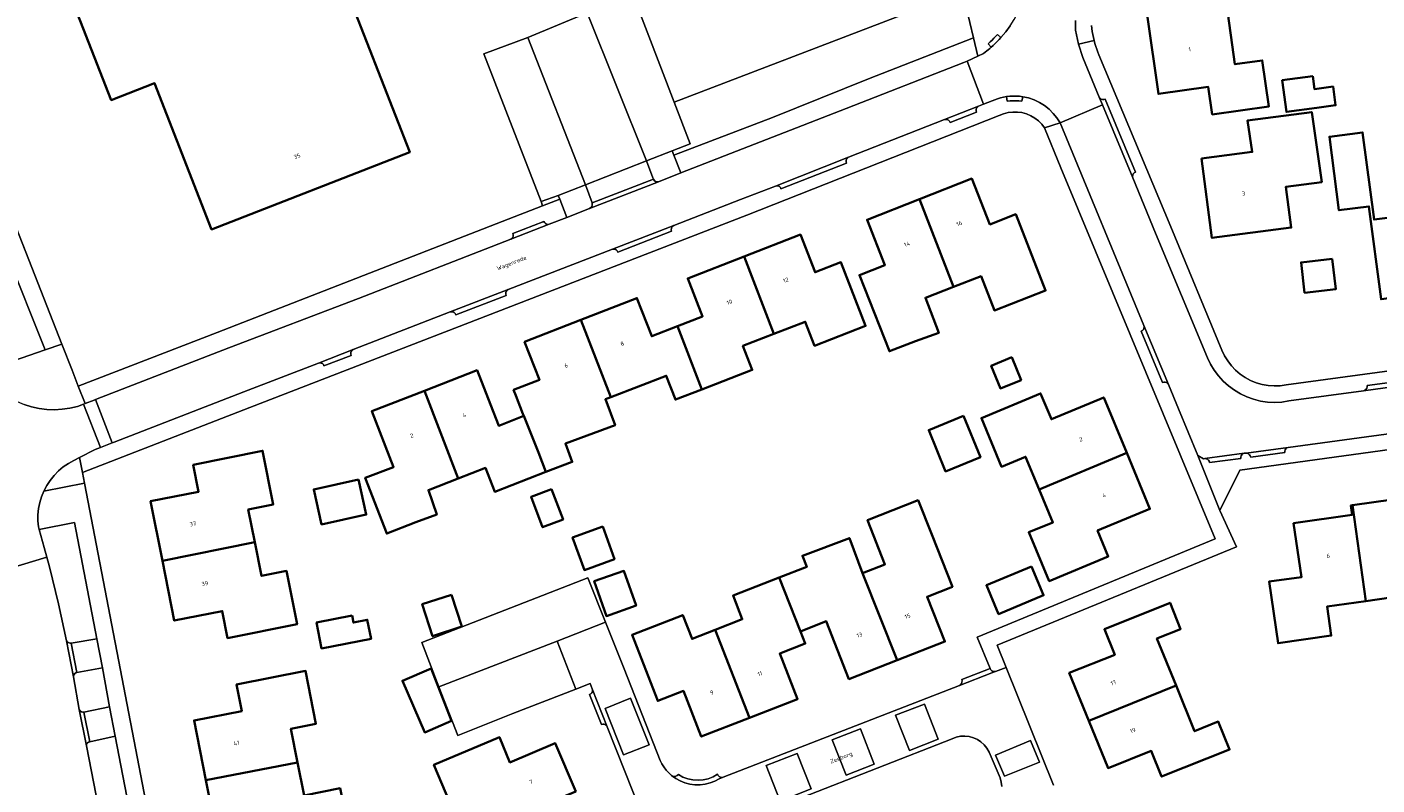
# Model space of a CAD drawing. Header units: metres. Extents: x 229229 to 231729, y 593167 to 595667.
# Tile 163 of 256: x 231127 to 231272, y 593788 to 593869. Entities that reach past the tile are written whole.
import ezdxf
from ezdxf.enums import TextEntityAlignment as Align

# ---------------------------------------------------------------- set-up
doc = ezdxf.new("R2010")
doc.units = ezdxf.units.M
for name, color, linetype, lineweight in [('B-WE-GR-BEPLANTING_CULTUUR_VASTE PLANTENVAK-GV', 90, 'Continuous', 18), ('B-WE-GR-GROENVOORZIENING-GV', 80, 'Continuous', 18), ('B-WE-OG-BEBOUWING-GV', 7, 'Continuous', 35), ('B-WE-OG-BEBOUWING-T18', 10, 'Continuous', 18), ('B-WE-OG-TERREIN_ERF-GV', 7, 'Continuous', 18), ('B-WE-OG-TOPOGRAFIE-T18', 10, 'Continuous', 18), ('B-WE-VH-VERHARDING_GESLOTEN-GV', 252, 'Continuous', 18), ('B-WE-VH-VERHARDING_OPEN-GV', 252, 'Continuous', 18)]:
    doc.layers.add(name, color=color, linetype=linetype, lineweight=lineweight)
doc.styles.add('NLCS-ISO-M250-T18', font='NLCS-ISO.ttf', dxfattribs={"height": 0.45})

msp = doc.modelspace()

# ---------------------------------------------------------------- linework, layer by layer
at = {"layer": 'B-WE-GR-BEPLANTING_CULTUUR_VASTE PLANTENVAK-GV'}
for points in [[(231196.694, 593861.34), (231198.409, 593856.867), (231196.472, 593856.104), (231196.654, 593855.635), (231207.251, 593859.673), (231217.589, 593863.838), (231228.868, 593868.266), (231227.689, 593873.228)], [(231121.414, 593834.571), (231122.135, 593832.713), (231122.355, 593832.369), (231129.101, 593834.702), (231120.817, 593855.357), (231114.345, 593852.797), (231121.073, 593835.45)], [(231184.392, 593850.903), (231184.232, 593851.311), (231182.387, 593850.661), (231182.56, 593850.186)], [(231132.247, 593816.148), (231128.443, 593815.374), (231128.979, 593813.439), (231129.267, 593812.401), (231129.555, 593811.362), (231130.535, 593807.4), (231131.402, 593803.411), (231131.474, 593803.318), (231131.564, 593803.241), (231131.669, 593803.186), (231131.782, 593803.154), (231131.9, 593803.146), (231134.655, 593803.639)], [(231135.266, 593800.504), (231132.506, 593800.001), (231132.389, 593799.958), (231132.286, 593799.886), (231132.205, 593799.79), (231132.152, 593799.677), (231132.129, 593799.554), (231132.75, 593796.032), (231132.815, 593795.922), (231132.906, 593795.834), (231133.017, 593795.773), (231133.141, 593795.744), (231133.268, 593795.748), (231135.997, 593796.32)], [(231136.618, 593793.157), (231133.88, 593792.56), (231133.761, 593792.522), (231133.658, 593792.45), (231133.581, 593792.351), (231133.537, 593792.234), (231133.529, 593792.109), (231135.853, 593780.154), (231135.907, 593780.044), (231135.99, 593779.953), (231136.094, 593779.889), (231136.212, 593779.855), (231136.335, 593779.856), (231139.079, 593780.374)]]:
    msp.add_lwpolyline(points, close=True, dxfattribs=at)
at = {"layer": 'B-WE-GR-GROENVOORZIENING-GV'}
msp.add_lwpolyline([(231231.921, 593787.751), (231231.853, 593788.216), (231231.714, 593788.666), (231230.545, 593791.447), (231230.311, 593791.854), (231230.017, 593792.219), (231229.669, 593792.535), (231229.277, 593792.792), (231228.849, 593792.985), (231228.397, 593793.109), (231227.93, 593793.161), (231227.461, 593793.141), (231227.002, 593793.047), (231226.562, 593792.883), (231202.376, 593783.407)], dxfattribs=at)
at = {"layer": 'B-WE-OG-BEBOUWING-GV'}
for points in [[(231128.408, 593891.088), (231118.14, 593887.09), (231123.76, 593872.81), (231130.74, 593875.53), (231136.19, 593861.56), (231140.85, 593863.37), (231146.98, 593847.65), (231168.27, 593855.95), (231162.13, 593871.74), (231167.37, 593873.78), (231161.93, 593887.75), (231166.91, 593889.69), (231167.69, 593887.69), (231179.37, 593892.28), (231179.22, 593892.64), (231182.87, 593894.05), (231175.2, 593913.59), (231171.58, 593912.17), (231171.42, 593912.56), (231159.963, 593908.081), (231159.908, 593908.221), (231137.556, 593899.482), (231139.195, 593895.288)], [(231255.229, 593871.795), (231254.672, 593875.388), (231248.856, 593874.532), (231249.367, 593870.968), (231247.533, 593870.709), (231248.732, 593862.215), (231254.101, 593862.967), (231254.515, 593860.011), (231260.596, 593860.863), (231259.902, 593865.816), (231256.965, 593865.405), (231256.054, 593871.911)], [(231265.322, 593864.121), (231262.038, 593863.685), (231262.489, 593860.29), (231265.773, 593860.726), (231267.782, 593860.993), (231267.515, 593863.009), (231265.505, 593862.742)], [(231253.359, 593855.258), (231254.486, 593846.733), (231263.008, 593847.848), (231262.433, 593852.241), (231266.294, 593852.746), (231265.224, 593860.273), (231258.312, 593859.378), (231258.828, 593855.978)], [(231280.075, 593849.781), (231279.785, 593852.203), (231278.369, 593853.279), (231275.75, 593852.933), (231274.57, 593851.539), (231274.787, 593849.085), (231271.911, 593848.706), (231270.675, 593858.089), (231267.108, 593857.619), (231268.135, 593849.709), (231271.355, 593850.127), (231272.666, 593840.135), (231281.197, 593841.26)], [(231223.053, 593850.904), (231226.702, 593841.462), (231229.671, 593842.617), (231231.104, 593838.937), (231236.61, 593841.08), (231233.41, 593849.28), (231230.621, 593848.182), (231228.678, 593853.118)], [(231226.702, 593841.462), (231223.053, 593850.904), (231217.43, 593848.69), (231219.352, 593843.81), (231216.61, 593842.73), (231219.83, 593834.55), (231222.625, 593835.638), (231225.127, 593836.512), (231223.703, 593840.295)], [(231207.415, 593836.413), (231210.782, 593837.72), (231211.783, 593835.142), (231217.267, 593837.27), (231214.611, 593844.114), (231211.846, 593843.041), (231210.27, 593847.1), (231204.214, 593844.743)], [(231204.214, 593844.743), (231198.157, 593842.385), (231199.752, 593838.285), (231197.067, 593837.24), (231199.663, 593830.442), (231205.08, 593832.54), (231204.079, 593835.118), (231207.415, 593836.413)], [(231267.417, 593844.487), (231264.068, 593844.099), (231264.447, 593840.833), (231267.796, 593841.221)], [(231186.658, 593837.91), (231189.895, 593829.606), (231195.843, 593831.909), (231196.835, 593829.347), (231199.663, 593830.442), (231197.067, 593837.24), (231194.292, 593836.16), (231192.696, 593840.26)], [(231189.895, 593829.606), (231186.658, 593837.91), (231180.62, 593835.56), (231182.216, 593831.471), (231179.441, 593830.388), (231179.678, 593829.781), (231180.444, 593827.817), (231180.531, 593827.594), (231182.113, 593823.645), (231182.9, 593821.58), (231185.744, 593822.643), (231185.008, 593824.616), (231190.349, 593826.599), (231189.306, 593829.378)], [(231232.995, 593833.896), (231230.767, 593832.996), (231231.753, 593830.554), (231233.981, 593831.454)], [(231173.492, 593820.864), (231176.418, 593822.001), (231177.411, 593819.447), (231182.9, 593821.58), (231182.113, 593823.645), (231180.531, 593827.594), (231177.839, 593826.543), (231176.956, 593828.806), (231175.51, 593832.51), (231169.859, 593830.308)], [(231169.859, 593830.308), (231164.22, 593828.11), (231166.54, 593822.1), (231163.49, 593820.94), (231165.81, 593814.94), (231168.949, 593816.16), (231171.172, 593816.985), (231170.275, 593819.615), (231173.492, 593820.864)], [(231235.93, 593819.68), (231245.327, 593823.622), (231242.86, 593829.58), (231237.23, 593827.24), (231236.08, 593830.01), (231229.71, 593827.36), (231231.88, 593822.13), (231234.47, 593823.2)], [(231227.794, 593827.593), (231224.059, 593826.076), (231225.864, 593821.633), (231229.599, 593823.15)], [(231141.693, 593811.999), (231151.62, 593814.025), (231150.92, 593817.53), (231153.615, 593818.069), (231152.46, 593823.85), (231145.01, 593822.32), (231145.58, 593819.436), (231140.42, 593818.42)], [(231245.327, 593823.622), (231235.93, 593819.68), (231237.4, 593816.15), (231234.81, 593815.08), (231237, 593809.83), (231243.35, 593812.49), (231242.2, 593815.26), (231247.82, 593817.6)], [(231162.777, 593820.754), (231157.965, 593819.697), (231158.794, 593815.919), (231163.606, 593816.975)], [(231183.52, 593819.714), (231181.316, 593818.88), (231182.545, 593815.63), (231184.749, 593816.464)], [(231220.663, 593801.326), (231225.8, 593803.33), (231223.88, 593808.15), (231226.59, 593809.22), (231224.37, 593814.83), (231222.9, 593818.52), (231217.49, 593816.4), (231219.35, 593811.63), (231216.953, 593810.693)], [(231271.04, 593807.69), (231269.58, 593817.98), (231269.43, 593817.96), (231269.56, 593816.96), (231263.27, 593816.06), (231264.11, 593810.25), (231260.65, 593809.8), (231261.59, 593803.15), (231267.32, 593803.97), (231266.87, 593807.09)], [(231269.58, 593817.98), (231271.04, 593807.69), (231275.2, 593808.29), (231275.65, 593805.16), (231281.35, 593805.98), (231280.25, 593813.67), (231276.8, 593813.17), (231276.193, 593817.413), (231275.98, 593818.9)], [(231189.025, 593815.685), (231185.786, 593814.525), (231187.042, 593811.02), (231190.281, 593812.18)], [(231151.62, 593814.025), (231141.693, 593811.999), (231142.965, 593805.578), (231148.129, 593806.61), (231148.708, 593803.709), (231156.165, 593805.199), (231155.02, 593810.931), (231152.345, 593810.397)], [(231210.272, 593804.405), (231213.039, 593805.514), (231215.47, 593799.3), (231220.663, 593801.326), (231216.953, 593810.693), (231215.525, 593814.462), (231210.484, 593812.551), (231210.936, 593811.359), (231207.993, 593810.231)], [(231188.1, 593809.813), (231189.413, 593806.074), (231192.605, 593807.196), (231191.291, 593810.934)], [(231235.088, 593811.414), (231230.26, 593809.386), (231231.564, 593806.28), (231236.392, 593808.308)], [(231204.78, 593795.135), (231209.95, 593797.15), (231208.04, 593802.04), (231210.78, 593803.11), (231210.272, 593804.405), (231207.993, 593810.231), (231203.02, 593808.28), (231204.02, 593805.72), (231201.087, 593804.574)], [(231172.768, 593808.371), (231169.616, 593807.343), (231170.736, 593803.909), (231173.888, 593804.937)], [(231241.248, 593794.816), (231250.633, 593798.601), (231248.58, 593803.65), (231251.12, 593804.68), (231249.99, 593807.5), (231242.93, 593804.65), (231244.04, 593801.92), (231239.16, 593799.95)], [(231162.08, 593806.131), (231158.258, 593805.377), (231158.808, 593802.588), (231164.116, 593803.635), (231163.714, 593805.67), (231162.228, 593805.376)], [(231201.087, 593804.574), (231198.62, 593803.61), (231197.62, 593806.17), (231192.18, 593804.04), (231194.93, 593796.95), (231197.69, 593798.03), (231199.61, 593793.12), (231204.78, 593795.135)], [(231156.225, 593790.312), (231155.501, 593793.956), (231158.19, 593794.49), (231157.088, 593800.17), (231149.658, 593798.728), (231150.216, 593795.849), (231145.091, 593794.855), (231146.366, 593788.424)], [(231170.562, 593800.444), (231167.492, 593799.121), (231169.888, 593793.564), (231172.755, 593794.799)], [(231241.248, 593794.816), (231243.32, 593789.72), (231247.967, 593791.574), (231249.07, 593788.81), (231256.38, 593791.72), (231255.16, 593794.72), (231252.63, 593793.691), (231250.633, 593798.601)], [(231186.109, 593787.192), (231183.92, 593792.39), (231179.05, 593790.34), (231177.91, 593793.06), (231170.87, 593790.09), (231172.95, 593785.16), (231175.49, 593786.23), (231176.721, 593783.31)], [(231146.366, 593788.424), (231147.638, 593782.004), (231152.759, 593783.011), (231153.353, 593779.993), (231161.93, 593781.68), (231160.79, 593787.56), (231156.924, 593786.792), (231156.225, 593790.312)]]:
    msp.add_lwpolyline(points, close=True, dxfattribs=at)
at = {"layer": 'B-WE-OG-TERREIN_ERF-GV'}
for points in [[(231162.13, 593871.74), (231168.27, 593855.95), (231146.98, 593847.65), (231140.85, 593863.37), (231136.19, 593861.56), (231130.74, 593875.53)], [(231192.248, 593872.93), (231196.694, 593861.34), (231227.689, 593873.228)], [(231122.707, 593856.1), (231130.882, 593835.318), (231131.986, 593832.511), (231132.649, 593830.806), (231147.565, 593836.581), (231178.224, 593848.489), (231182.56, 593850.186), (231182.387, 593850.661), (231176.255, 593866.516), (231180.952, 593868.299), (231187.356, 593870.923)], [(231241.55, 593869.588), (231241.587, 593869.261), (231241.633, 593868.936), (231241.689, 593868.612), (231241.755, 593868.289), (231241.83, 593867.969), (231241.914, 593867.651), (231242.008, 593867.336), (231242.11, 593867.023), (231242.222, 593866.714), (231242.343, 593866.408), (231250.062, 593847.921), (231255.558, 593834.658), (231255.839, 593834.068), (231256.181, 593833.511), (231256.579, 593832.993), (231257.03, 593832.519), (231257.527, 593832.095), (231258.067, 593831.726), (231258.642, 593831.415), (231259.246, 593831.167), (231259.873, 593830.983), (231260.516, 593830.865), (231261.168, 593830.816), (231261.821, 593830.836), (231262.469, 593830.924), (231330.626, 593840.187)], [(231193.217, 593784.776), (231189.507, 593794.165), (231189.425, 593794.289), (231189.308, 593794.382), (231189.169, 593794.434), (231189.02, 593794.44), (231188.877, 593794.4), (231187.599, 593797.632), (231187.731, 593797.701), (231187.836, 593797.807), (231187.902, 593797.941), (231187.924, 593798.088), (231187.899, 593798.235), (231187.667, 593798.822), (231186.116, 593798.218), (231179.34, 593795.58), (231173.452, 593793.221), (231171.417, 593798.453), (231169.562, 593803.22), (231187.414, 593810.174), (231189.305, 593805.412), (231191.304, 593800.381), (231195.207, 593790.557), (231195.387, 593790.19), (231195.601, 593789.842), (231195.846, 593789.515), (231196.12, 593789.212), (231196.421, 593788.936), (231196.561, 593788.854), (231196.721, 593788.821), (231196.882, 593788.841), (231197.029, 593788.912), (231197.145, 593789.026), (231197.635, 593788.762), (231198.158, 593788.57), (231198.702, 593788.455), (231199.258, 593788.419), (231199.813, 593788.463), (231200.356, 593788.585), (231200.876, 593788.783), (231201.362, 593789.054), (231201.429, 593788.919), (231201.534, 593788.811), (231201.668, 593788.742), (231201.817, 593788.718), (231201.966, 593788.742), (231227.357, 593798.609), (231227.481, 593798.691), (231227.575, 593798.807), (231227.627, 593798.946), (231227.634, 593799.094), (231227.595, 593799.238), (231230.648, 593800.415), (231229.264, 593803.802), (231254.831, 593814.379), (231238.249, 593854.271), (231236.51, 593858.56), (231236.207, 593858.961), (231235.854, 593859.319), (231235.457, 593859.627), (231235.023, 593859.88), (231234.56, 593860.075), (231234.075, 593860.207), (231233.577, 593860.274), (231233.074, 593860.275), (231232.576, 593860.211), (231232.09, 593860.081), (231231.626, 593859.889), (231204.49, 593849.173), (231151.107, 593828.506), (231133.103, 593821.505), (231133.326, 593820.347), (231151.457, 593726.109)], [(231279.845, 593824.836), (231257.486, 593821.771), (231255.33, 593817.429), (231257.134, 593813.515), (231231.41, 593802.925), (231232.36, 593800.554), (231237.473, 593787.881)], [(231172.95, 593785.16), (231170.87, 593790.09), (231177.91, 593793.06), (231179.05, 593790.34), (231183.92, 593792.39), (231186.109, 593787.192)]]:
    msp.add_lwpolyline(points, dxfattribs=at)
for points in [[(231254.515, 593860.011), (231254.101, 593862.967), (231248.732, 593862.215), (231247.533, 593870.709), (231249.367, 593870.968), (231248.856, 593874.532), (231254.672, 593875.388), (231255.229, 593871.795), (231256.054, 593871.911), (231256.965, 593865.405), (231259.902, 593865.816), (231260.596, 593860.863)], [(231262.489, 593860.29), (231262.038, 593863.685), (231265.322, 593864.121), (231265.505, 593862.742), (231267.515, 593863.009), (231267.782, 593860.993), (231265.773, 593860.726)], [(231262.433, 593852.241), (231263.008, 593847.848), (231254.486, 593846.733), (231253.359, 593855.258), (231258.828, 593855.978), (231258.312, 593859.378), (231265.224, 593860.273), (231266.294, 593852.746)], [(231267.108, 593857.619), (231270.675, 593858.089), (231271.911, 593848.706), (231274.787, 593849.085), (231274.57, 593851.539), (231275.75, 593852.933), (231278.369, 593853.279), (231279.785, 593852.203), (231280.075, 593849.781), (231281.197, 593841.26), (231272.666, 593840.135), (231271.355, 593850.127), (231268.135, 593849.709)], [(231216.61, 593842.73), (231219.352, 593843.81), (231217.43, 593848.69), (231223.053, 593850.904), (231228.678, 593853.118), (231230.621, 593848.182), (231233.41, 593849.28), (231236.61, 593841.08), (231231.104, 593838.937), (231229.671, 593842.617), (231226.702, 593841.462), (231223.703, 593840.295), (231225.127, 593836.512), (231222.625, 593835.638), (231219.83, 593834.55)], [(231189.895, 593829.606), (231189.306, 593829.378), (231190.349, 593826.599), (231185.008, 593824.616), (231185.744, 593822.643), (231182.9, 593821.58), (231177.411, 593819.447), (231176.418, 593822.001), (231173.492, 593820.864), (231170.275, 593819.615), (231171.172, 593816.985), (231168.949, 593816.16), (231165.81, 593814.94), (231163.49, 593820.94), (231166.54, 593822.1), (231164.22, 593828.11), (231169.859, 593830.308), (231175.51, 593832.51), (231176.956, 593828.806), (231177.839, 593826.543), (231180.531, 593827.594), (231180.444, 593827.817), (231179.678, 593829.781), (231179.441, 593830.388), (231182.216, 593831.471), (231180.62, 593835.56), (231186.658, 593837.91), (231192.696, 593840.26), (231194.292, 593836.16), (231197.067, 593837.24), (231199.752, 593838.285), (231198.157, 593842.385), (231204.214, 593844.743), (231210.27, 593847.1), (231211.846, 593843.041), (231214.611, 593844.114), (231217.267, 593837.27), (231211.783, 593835.142), (231210.782, 593837.72), (231207.415, 593836.413), (231204.079, 593835.118), (231205.08, 593832.54), (231199.663, 593830.442), (231196.835, 593829.347), (231195.843, 593831.909)], [(231267.417, 593844.487), (231267.796, 593841.221), (231264.447, 593840.833), (231264.068, 593844.099)], [(231230.767, 593832.996), (231232.995, 593833.896), (231233.981, 593831.454), (231231.753, 593830.554)], [(231234.47, 593823.2), (231231.88, 593822.13), (231229.71, 593827.36), (231236.08, 593830.01), (231237.23, 593827.24), (231242.86, 593829.58), (231245.327, 593823.622), (231247.82, 593817.6), (231242.2, 593815.26), (231243.35, 593812.49), (231237, 593809.83), (231234.81, 593815.08), (231237.4, 593816.15), (231235.93, 593819.68)], [(231224.059, 593826.076), (231227.794, 593827.593), (231229.599, 593823.15), (231225.864, 593821.633)], [(231156.165, 593805.199), (231148.708, 593803.709), (231148.129, 593806.61), (231142.965, 593805.578), (231141.693, 593811.999), (231140.42, 593818.42), (231145.58, 593819.436), (231145.01, 593822.32), (231152.46, 593823.85), (231153.615, 593818.069), (231150.92, 593817.53), (231151.62, 593814.025), (231152.345, 593810.397), (231155.02, 593810.931)], [(231163.606, 593816.975), (231158.794, 593815.919), (231157.965, 593819.697), (231162.777, 593820.754)], [(231182.545, 593815.63), (231181.316, 593818.88), (231183.52, 593819.714), (231184.749, 593816.464)], [(231199.61, 593793.12), (231197.69, 593798.03), (231194.93, 593796.95), (231192.18, 593804.04), (231197.62, 593806.17), (231198.62, 593803.61), (231201.087, 593804.574), (231204.02, 593805.72), (231203.02, 593808.28), (231207.993, 593810.231), (231210.936, 593811.359), (231210.484, 593812.551), (231215.525, 593814.462), (231216.953, 593810.693), (231219.35, 593811.63), (231217.49, 593816.4), (231222.9, 593818.52), (231224.37, 593814.83), (231226.59, 593809.22), (231223.88, 593808.15), (231225.8, 593803.33), (231220.663, 593801.326), (231215.47, 593799.3), (231213.039, 593805.514), (231210.272, 593804.405), (231210.78, 593803.11), (231208.04, 593802.04), (231209.95, 593797.15), (231204.78, 593795.135)], [(231261.59, 593803.15), (231260.65, 593809.8), (231264.11, 593810.25), (231263.27, 593816.06), (231269.56, 593816.96), (231269.43, 593817.96), (231269.58, 593817.98), (231275.98, 593818.9), (231276.193, 593817.413), (231276.8, 593813.17), (231280.25, 593813.67), (231281.35, 593805.98), (231275.65, 593805.16), (231275.2, 593808.29), (231271.04, 593807.69), (231266.87, 593807.09), (231267.32, 593803.97)], [(231187.042, 593811.02), (231185.786, 593814.525), (231189.025, 593815.685), (231190.281, 593812.18)], [(231189.413, 593806.074), (231188.1, 593809.813), (231191.291, 593810.934), (231192.605, 593807.196)], [(231230.26, 593809.386), (231235.088, 593811.414), (231236.392, 593808.308), (231231.564, 593806.28)], [(231173.888, 593804.937), (231170.736, 593803.909), (231169.616, 593807.343), (231172.768, 593808.371)], [(231249.07, 593788.81), (231247.967, 593791.574), (231243.32, 593789.72), (231241.248, 593794.816), (231239.16, 593799.95), (231244.04, 593801.92), (231242.93, 593804.65), (231249.99, 593807.5), (231251.12, 593804.68), (231248.58, 593803.65), (231250.633, 593798.601), (231252.63, 593793.691), (231255.16, 593794.72), (231256.38, 593791.72)], [(231164.116, 593803.635), (231158.808, 593802.588), (231158.258, 593805.377), (231162.08, 593806.131), (231162.228, 593805.376), (231163.714, 593805.67)], [(231156.924, 593786.792), (231160.79, 593787.56), (231161.93, 593781.68), (231153.353, 593779.993), (231152.759, 593783.011), (231147.638, 593782.004), (231146.366, 593788.424), (231145.091, 593794.855), (231150.216, 593795.849), (231149.658, 593798.728), (231157.088, 593800.17), (231158.19, 593794.49), (231155.501, 593793.956), (231156.225, 593790.312)], [(231170.562, 593800.444), (231172.755, 593794.799), (231169.888, 593793.564), (231167.492, 593799.121)]]:
    msp.add_lwpolyline(points, close=True, dxfattribs=at)
at = {"layer": 'B-WE-VH-VERHARDING_GESLOTEN-GV'}
for points in [[(231231.819, 593868.291), (231231.445, 593868.624), (231231.253, 593868.413), (231231.056, 593868.207), (231230.855, 593868.006), (231230.648, 593867.81), (231230.437, 593867.619), (231230.768, 593867.244), (231230.988, 593867.443), (231231.203, 593867.648), (231231.414, 593867.857), (231231.619, 593868.072)], [(231228.188, 593865.752), (231227.838, 593865.587), (231215.185, 593860.668), (231197.398, 593853.719), (231195.004, 593852.784), (231187.594, 593849.893), (231185.159, 593848.944), (231183.277, 593848.211), (231179.129, 593846.596), (231162.756, 593840.218), (231148.823, 593834.923), (231134.494, 593829.359), (231136.31, 593824.683), (231136.507, 593824.76), (231150.457, 593830.185), (231158.458, 593833.283), (231162.213, 593834.736), (231172.632, 593838.77), (231178.867, 593841.184), (231190.052, 593845.514), (231196.665, 593848.074), (231203.84, 593850.852), (231207.575, 593852.318), (231215.438, 593855.405), (231225.744, 593859.452), (231229.417, 593860.893), (231229.946, 593861.101)], [(231234.15, 593861.922), (231233.803, 593861.967), (231233.453, 593861.99), (231233.103, 593861.992), (231232.754, 593861.972), (231232.406, 593861.93), (231232.481, 593861.436), (231232.798, 593861.474), (231233.116, 593861.492), (231233.435, 593861.491), (231233.754, 593861.47), (231234.07, 593861.429)]]:
    msp.add_lwpolyline(points, close=True, dxfattribs=at)
for points in [[(231275.184, 593830.9), (231270.779, 593830.298), (231262.764, 593829.201), (231262.006, 593829.088), (231261.241, 593829.05), (231260.475, 593829.087), (231259.717, 593829.198), (231258.973, 593829.383), (231258.251, 593829.64), (231257.558, 593829.966), (231256.9, 593830.358), (231256.283, 593830.813), (231255.713, 593831.326), (231255.197, 593831.892), (231254.738, 593832.505), (231254.341, 593833.161), (231254.01, 593833.852), (231248.438, 593847.259), (231245.98, 593853.189), (231242.723, 593861.049), (231238.171, 593859.097), (231247.179, 593837.305), (231249.804, 593830.956), (231250.886, 593828.339), (231252.959, 593823.355), (231253.573, 593822.983), (231253.727, 593823.004), (231257.959, 593823.573), (231258.155, 593823.599), (231262.692, 593824.209), (231274.792, 593825.835)], [(231135.853, 593780.154), (231133.529, 593792.109), (231132.75, 593796.032), (231132.129, 593799.554), (231131.402, 593803.411), (231130.535, 593807.4), (231129.555, 593811.362), (231129.267, 593812.401), (231122.262, 593810.286)]]:
    msp.add_lwpolyline(points, dxfattribs=at)
at = {"layer": 'B-WE-VH-VERHARDING_OPEN-GV'}
for points in [[(231233.973, 593871.672), (231235.226, 593875.084), (231233.706, 593874.71), (231230.698, 593873.969), (231227.689, 593873.228), (231228.868, 593868.266), (231229.337, 593866.292), (231229.957, 593866.584), (231230.124, 593866.711), (231230.288, 593866.84), (231230.45, 593866.972), (231230.61, 593867.107), (231230.768, 593867.244), (231230.437, 593867.619), (231230.648, 593867.81), (231230.855, 593868.006), (231231.056, 593868.207), (231231.253, 593868.413), (231231.445, 593868.624), (231231.819, 593868.291), (231232.335, 593868.909), (231232.81, 593869.559), (231233.243, 593870.238), (231233.631, 593870.943)], [(231187.356, 593870.923), (231193.73, 593855.022), (231196.472, 593856.104), (231198.409, 593856.867), (231196.694, 593861.34), (231192.248, 593872.93)], [(231180.952, 593868.299), (231187.156, 593852.452), (231193.73, 593855.022), (231187.356, 593870.923)], [(231187.156, 593852.452), (231180.952, 593868.299), (231176.255, 593866.516), (231182.387, 593850.661), (231184.232, 593851.311)], [(231215.185, 593860.668), (231227.838, 593865.587), (231228.188, 593865.752), (231229.337, 593866.292), (231228.868, 593868.266), (231217.589, 593863.838), (231207.251, 593859.673), (231196.654, 593855.635), (231197.398, 593853.719)], [(231204.49, 593849.173), (231231.626, 593859.889), (231232.09, 593860.081), (231232.576, 593860.211), (231233.074, 593860.275), (231233.577, 593860.274), (231234.075, 593860.207), (231234.56, 593860.075), (231235.023, 593859.88), (231235.457, 593859.627), (231235.854, 593859.319), (231236.207, 593858.961), (231236.51, 593858.56), (231238.171, 593859.097), (231237.832, 593859.634), (231237.435, 593860.13), (231236.984, 593860.578), (231236.485, 593860.972), (231235.946, 593861.307), (231235.372, 593861.58), (231234.771, 593861.785), (231234.15, 593861.922), (231234.07, 593861.429), (231233.754, 593861.47), (231233.435, 593861.491), (231233.116, 593861.492), (231232.798, 593861.474), (231232.481, 593861.436), (231232.406, 593861.93), (231232.087, 593861.872), (231231.771, 593861.795), (231231.461, 593861.701), (231231.156, 593861.589), (231230.859, 593861.459), (231229.946, 593861.101), (231229.417, 593860.893), (231229.293, 593860.811), (231229.2, 593860.695), (231229.148, 593860.556), (231229.141, 593860.407), (231229.181, 593860.264), (231226.346, 593859.151), (231226.277, 593859.283), (231226.171, 593859.387), (231226.038, 593859.454), (231225.891, 593859.476), (231225.744, 593859.452), (231215.438, 593855.405), (231215.314, 593855.323), (231215.221, 593855.207), (231215.169, 593855.067), (231215.162, 593854.918), (231215.202, 593854.775), (231208.176, 593852.017), (231208.108, 593852.149), (231208.002, 593852.254), (231207.869, 593852.32), (231207.722, 593852.342), (231207.575, 593852.318), (231203.84, 593850.852), (231196.665, 593848.074), (231196.541, 593847.993), (231196.447, 593847.877), (231196.395, 593847.738), (231196.387, 593847.589), (231196.426, 593847.446), (231190.652, 593845.21), (231190.584, 593845.343), (231190.479, 593845.448), (231190.346, 593845.515), (231190.199, 593845.538), (231190.052, 593845.514), (231178.867, 593841.184), (231178.742, 593841.103), (231178.649, 593840.987), (231178.596, 593840.848), (231178.588, 593840.699), (231178.627, 593840.555), (231173.232, 593838.466), (231173.164, 593838.598), (231173.059, 593838.703), (231172.926, 593838.77), (231172.779, 593838.793), (231172.632, 593838.77), (231162.213, 593834.736), (231162.089, 593834.655), (231161.995, 593834.539), (231161.943, 593834.4), (231161.935, 593834.251), (231161.974, 593834.108), (231159.058, 593832.979), (231158.99, 593833.111), (231158.885, 593833.216), (231158.752, 593833.283), (231158.605, 593833.306), (231158.458, 593833.283), (231150.457, 593830.185), (231136.507, 593824.76), (231136.31, 593824.683), (231135.025, 593824.184), (231134.475, 593823.97), (231132.777, 593823.116), (231133.103, 593821.505), (231151.107, 593828.506)], [(231243.013, 593861.656), (231242.87, 593861.613), (231242.722, 593861.617), (231242.581, 593861.667), (231242.463, 593861.757), (231242.379, 593861.88), (231242.723, 593861.049), (231245.98, 593853.189), (231245.953, 593853.335), (231245.973, 593853.483), (231246.037, 593853.617), (231246.139, 593853.725), (231246.27, 593853.796)], [(231229.181, 593860.264), (231229.141, 593860.407), (231229.148, 593860.556), (231229.2, 593860.695), (231229.293, 593860.811), (231229.417, 593860.893), (231225.744, 593859.452), (231225.891, 593859.476), (231226.038, 593859.454), (231226.171, 593859.387), (231226.277, 593859.283), (231226.346, 593859.151)], [(231238.171, 593859.097), (231236.51, 593858.56), (231238.249, 593854.271), (231254.831, 593814.379), (231229.264, 593803.802), (231230.648, 593800.415), (231230.717, 593800.285), (231230.823, 593800.183), (231230.955, 593800.118), (231231.101, 593800.096), (231231.246, 593800.12), (231232.36, 593800.554), (231231.41, 593802.925), (231257.134, 593813.515), (231255.33, 593817.429), (231252.959, 593823.355), (231250.886, 593828.339), (231249.804, 593830.956), (231249.72, 593831.079), (231249.602, 593831.17), (231249.462, 593831.219), (231249.313, 593831.223), (231249.17, 593831.181), (231246.889, 593836.698), (231247.02, 593836.769), (231247.122, 593836.877), (231247.187, 593837.011), (231247.206, 593837.159), (231247.179, 593837.305)], [(231196.472, 593856.104), (231193.73, 593855.022), (231194.408, 593853.192), (231194.488, 593853.036), (231194.569, 593852.879), (231194.743, 593852.777), (231195.004, 593852.784), (231197.398, 593853.719), (231196.654, 593855.635)], [(231193.73, 593855.022), (231187.156, 593852.452), (231187.874, 593850.502), (231194.488, 593853.036), (231194.408, 593853.192)], [(231215.202, 593854.775), (231215.162, 593854.918), (231215.169, 593855.067), (231215.221, 593855.207), (231215.314, 593855.323), (231215.438, 593855.405), (231207.575, 593852.318), (231207.722, 593852.342), (231207.869, 593852.32), (231208.002, 593852.254), (231208.108, 593852.149), (231208.176, 593852.017)], [(231187.594, 593849.893), (231195.004, 593852.784), (231194.743, 593852.777), (231194.569, 593852.879), (231194.488, 593853.036), (231187.874, 593850.502), (231187.879, 593850.307), (231187.838, 593850.086)], [(231187.156, 593852.452), (231184.232, 593851.311), (231184.392, 593850.903), (231185.159, 593848.944), (231187.594, 593849.893), (231187.838, 593850.086), (231187.879, 593850.307), (231187.874, 593850.502)], [(231162.756, 593840.218), (231179.129, 593846.596), (231179.253, 593846.678), (231179.346, 593846.794), (231179.399, 593846.933), (231179.406, 593847.082), (231179.366, 593847.225), (231182.676, 593848.514), (231182.744, 593848.382), (231182.85, 593848.277), (231182.983, 593848.21), (231183.13, 593848.187), (231183.277, 593848.211), (231185.159, 593848.944), (231184.392, 593850.903), (231182.56, 593850.186), (231178.224, 593848.489), (231147.565, 593836.581), (231132.649, 593830.806), (231133.38, 593828.927), (231134.354, 593829.305), (231134.494, 593829.359), (231148.823, 593834.923)], [(231183.277, 593848.211), (231183.13, 593848.187), (231182.983, 593848.21), (231182.85, 593848.277), (231182.744, 593848.382), (231182.676, 593848.514), (231179.366, 593847.225), (231179.406, 593847.082), (231179.399, 593846.933), (231179.346, 593846.794), (231179.253, 593846.678), (231179.129, 593846.596)], [(231196.426, 593847.446), (231196.387, 593847.589), (231196.395, 593847.738), (231196.447, 593847.877), (231196.541, 593847.993), (231196.665, 593848.074), (231190.052, 593845.514), (231190.199, 593845.538), (231190.346, 593845.515), (231190.479, 593845.448), (231190.584, 593845.343), (231190.652, 593845.21)], [(231178.627, 593840.555), (231178.588, 593840.699), (231178.596, 593840.848), (231178.649, 593840.987), (231178.742, 593841.103), (231178.867, 593841.184), (231172.632, 593838.77), (231172.779, 593838.793), (231172.926, 593838.77), (231173.059, 593838.703), (231173.164, 593838.598), (231173.232, 593838.466)], [(231247.179, 593837.305), (231247.206, 593837.159), (231247.187, 593837.011), (231247.122, 593836.877), (231247.02, 593836.769), (231246.889, 593836.698), (231249.17, 593831.181), (231249.313, 593831.223), (231249.462, 593831.219), (231249.602, 593831.17), (231249.72, 593831.079), (231249.804, 593830.956)], [(231131.986, 593832.511), (231130.882, 593835.318), (231129.101, 593834.702), (231122.355, 593832.369), (231122.847, 593831.7), (231123.397, 593831.078), (231124.001, 593830.508), (231124.653, 593829.995), (231125.349, 593829.541), (231126.082, 593829.152), (231126.848, 593828.831), (231127.639, 593828.579), (231128.449, 593828.399), (231129.273, 593828.293), (231130.102, 593828.261), (231130.932, 593828.303), (231131.754, 593828.419), (231132.562, 593828.609), (231133.209, 593828.86), (231133.38, 593828.927), (231132.649, 593830.806)], [(231161.974, 593834.108), (231161.935, 593834.251), (231161.943, 593834.4), (231161.995, 593834.539), (231162.089, 593834.655), (231162.213, 593834.736), (231158.458, 593833.283), (231158.605, 593833.306), (231158.752, 593833.283), (231158.885, 593833.216), (231158.99, 593833.111), (231159.058, 593832.979)], [(231275.184, 593830.9), (231275.035, 593830.911), (231274.898, 593830.968), (231274.784, 593831.064), (231274.706, 593831.19), (231274.67, 593831.335), (231271.157, 593830.854), (231271.162, 593830.705), (231271.12, 593830.562), (231271.037, 593830.439), (231270.919, 593830.348), (231270.779, 593830.298)], [(231133.209, 593828.86), (231135.025, 593824.184), (231136.31, 593824.683), (231134.494, 593829.359), (231134.354, 593829.305), (231133.38, 593828.927)], [(231262.692, 593824.209), (231258.155, 593823.599), (231258.298, 593823.578), (231258.429, 593823.518), (231258.538, 593823.423), (231258.615, 593823.3), (231258.654, 593823.161), (231262.313, 593823.653), (231262.309, 593823.802), (231262.351, 593823.945), (231262.434, 593824.068), (231262.552, 593824.159)], [(231133.103, 593821.505), (231132.777, 593823.116), (231132.181, 593822.816), (231131.593, 593822.488), (231131.04, 593822.106), (231130.526, 593821.671), (231130.056, 593821.19), (231129.635, 593820.665), (231129.267, 593820.102), (231128.954, 593819.506), (231133.326, 593820.347)], [(231257.959, 593823.573), (231253.727, 593823.004), (231253.875, 593822.992), (231254.013, 593822.936), (231254.126, 593822.839), (231254.205, 593822.713), (231254.24, 593822.568), (231257.601, 593823.02), (231257.601, 593823.163), (231257.642, 593823.301), (231257.72, 593823.421), (231257.828, 593823.514)], [(231189.305, 593805.412), (231187.414, 593810.174), (231169.562, 593803.22), (231171.417, 593798.453), (231184.103, 593803.389)], [(231131.9, 593803.146), (231131.782, 593803.154), (231131.669, 593803.186), (231131.564, 593803.241), (231131.474, 593803.318), (231131.402, 593803.411), (231132.129, 593799.554), (231132.152, 593799.677), (231132.205, 593799.79), (231132.286, 593799.886), (231132.389, 593799.958), (231132.506, 593800.001)], [(231135.266, 593800.504), (231134.655, 593803.639), (231131.9, 593803.146), (231132.506, 593800.001)], [(231171.417, 593798.453), (231173.452, 593793.221), (231179.34, 593795.58), (231186.116, 593798.218), (231184.103, 593803.389)], [(231230.834, 593799.96), (231231.246, 593800.12), (231231.101, 593800.096), (231230.955, 593800.118), (231230.823, 593800.183), (231230.717, 593800.285), (231230.648, 593800.415), (231227.595, 593799.238), (231227.634, 593799.094), (231227.627, 593798.946), (231227.575, 593798.807), (231227.481, 593798.691), (231227.357, 593798.609)], [(231187.899, 593798.235), (231187.924, 593798.088), (231187.902, 593797.941), (231187.836, 593797.807), (231187.731, 593797.701), (231187.599, 593797.632), (231188.877, 593794.4), (231189.02, 593794.44), (231189.169, 593794.434), (231189.308, 593794.382), (231189.425, 593794.289), (231189.507, 593794.165)], [(231135.997, 593796.32), (231133.268, 593795.748), (231133.88, 593792.56), (231136.618, 593793.157)], [(231189.263, 593796.145), (231191.243, 593791.133), (231194.006, 593792.225), (231192.017, 593797.233)], [(231191.243, 593791.133), (231189.263, 593796.145), (231192.017, 593797.233), (231194.006, 593792.225)], [(231220.497, 593795.406), (231221.979, 593791.624), (231225.061, 593792.832), (231223.583, 593796.606)], [(231220.497, 593795.406), (231223.583, 593796.606), (231225.061, 593792.832), (231221.979, 593791.624)], [(231133.268, 593795.748), (231133.141, 593795.744), (231133.017, 593795.773), (231132.906, 593795.834), (231132.815, 593795.922), (231132.75, 593796.032), (231133.529, 593792.109), (231133.537, 593792.234), (231133.581, 593792.351), (231133.658, 593792.45), (231133.761, 593792.522), (231133.88, 593792.56)], [(231216.712, 593793.936), (231213.676, 593792.756), (231215.165, 593788.955), (231218.198, 593790.143)], [(231213.676, 593792.756), (231216.712, 593793.936), (231218.198, 593790.143), (231215.165, 593788.955)], [(231231.226, 593791.117), (231232.179, 593788.851), (231235.94, 593790.344), (231234.99, 593792.699)], [(231231.226, 593791.117), (231234.99, 593792.699), (231235.94, 593790.344), (231232.179, 593788.851)], [(231208.081, 593786.179), (231211.424, 593787.489), (231209.93, 593791.3), (231206.584, 593790)], [(231206.584, 593790), (231209.93, 593791.3), (231211.424, 593787.489), (231208.081, 593786.179)], [(231201.966, 593788.742), (231201.817, 593788.718), (231201.668, 593788.742), (231201.534, 593788.811), (231201.429, 593788.919), (231201.362, 593789.054), (231200.876, 593788.783), (231200.356, 593788.585), (231199.813, 593788.463), (231199.258, 593788.419), (231198.702, 593788.455), (231198.158, 593788.57), (231197.635, 593788.762), (231197.145, 593789.026), (231197.029, 593788.912), (231196.882, 593788.841), (231196.721, 593788.821), (231196.561, 593788.854), (231196.421, 593788.936), (231196.864, 593788.612), (231197.343, 593788.345), (231197.852, 593788.141), (231198.383, 593788.001), (231198.926, 593787.929), (231199.475, 593787.925), (231200.02, 593787.99), (231200.552, 593788.122), (231201.064, 593788.319), (231201.547, 593788.579)]]:
    msp.add_lwpolyline(points, close=True, dxfattribs=at)
for points in [[(231232.81, 593869.559), (231232.335, 593868.909), (231231.819, 593868.291), (231231.619, 593868.072), (231231.414, 593867.857), (231231.203, 593867.648), (231230.988, 593867.443), (231230.768, 593867.244), (231230.61, 593867.107), (231230.45, 593866.972), (231230.288, 593866.84), (231230.124, 593866.711), (231229.957, 593866.584), (231229.337, 593866.292), (231228.188, 593865.752), (231229.946, 593861.101), (231230.859, 593861.459), (231231.156, 593861.589), (231231.461, 593861.701), (231231.771, 593861.795), (231232.087, 593861.872), (231232.406, 593861.93), (231232.754, 593861.972), (231233.103, 593861.992), (231233.453, 593861.99), (231233.803, 593861.967), (231234.15, 593861.922), (231234.771, 593861.785), (231235.372, 593861.58), (231235.946, 593861.307), (231236.485, 593860.972), (231236.984, 593860.578), (231237.435, 593860.13), (231237.832, 593859.634), (231238.171, 593859.097), (231242.723, 593861.049), (231242.379, 593861.88), (231240.616, 593866.132), (231240.145, 593867.586), (231239.829, 593869.067), (231239.824, 593870.119)], [(231239.824, 593870.119), (231239.829, 593869.067), (231240.145, 593867.586), (231241.83, 593867.969), (231241.755, 593868.289), (231241.689, 593868.612), (231241.633, 593868.936), (231241.587, 593869.261), (231241.55, 593869.588)], [(231330.626, 593840.187), (231262.469, 593830.924), (231261.821, 593830.836), (231261.168, 593830.816), (231260.516, 593830.865), (231259.873, 593830.983), (231259.246, 593831.167), (231258.642, 593831.415), (231258.067, 593831.726), (231257.527, 593832.095), (231257.03, 593832.519), (231256.579, 593832.993), (231256.181, 593833.511), (231255.839, 593834.068), (231255.558, 593834.658), (231250.062, 593847.921), (231242.343, 593866.408), (231242.222, 593866.714), (231242.11, 593867.023), (231242.008, 593867.336), (231241.914, 593867.651), (231241.83, 593867.969), (231240.145, 593867.586), (231240.616, 593866.132), (231242.379, 593861.88), (231242.463, 593861.757), (231242.581, 593861.667), (231242.722, 593861.617), (231242.87, 593861.613), (231243.013, 593861.656), (231246.27, 593853.796), (231246.139, 593853.725), (231246.037, 593853.617), (231245.973, 593853.483), (231245.953, 593853.335), (231245.98, 593853.189), (231248.438, 593847.259), (231254.01, 593833.852), (231254.341, 593833.161), (231254.738, 593832.505), (231255.197, 593831.892), (231255.713, 593831.326), (231256.283, 593830.813), (231256.9, 593830.358), (231257.558, 593829.966), (231258.251, 593829.64), (231258.973, 593829.383), (231259.717, 593829.198), (231260.475, 593829.087), (231261.241, 593829.05), (231262.006, 593829.088), (231262.764, 593829.201), (231270.779, 593830.298), (231270.919, 593830.348), (231271.037, 593830.439), (231271.12, 593830.562), (231271.162, 593830.705), (231271.157, 593830.854), (231274.67, 593831.335)], [(231120.817, 593855.357), (231129.101, 593834.702), (231130.882, 593835.318), (231122.707, 593856.1)], [(231122.262, 593810.286), (231129.267, 593812.401), (231128.979, 593813.439), (231128.443, 593815.374), (231128.365, 593815.655), (231128.31, 593816.31), (231128.317, 593816.968), (231128.385, 593817.622), (231128.515, 593818.267), (231128.705, 593818.897), (231128.954, 593819.506), (231129.267, 593820.102), (231129.635, 593820.665), (231130.056, 593821.19), (231130.526, 593821.671), (231131.04, 593822.106), (231131.593, 593822.488), (231132.181, 593822.816), (231132.777, 593823.116), (231134.475, 593823.97), (231135.025, 593824.184), (231133.209, 593828.86), (231132.562, 593828.609), (231131.754, 593828.419), (231130.932, 593828.303), (231130.102, 593828.261), (231129.273, 593828.293), (231128.449, 593828.399), (231127.639, 593828.579), (231126.848, 593828.831)], [(231274.792, 593825.835), (231262.692, 593824.209), (231262.552, 593824.159), (231262.434, 593824.068), (231262.351, 593823.945), (231262.309, 593823.802), (231262.313, 593823.653), (231258.654, 593823.161), (231258.615, 593823.3), (231258.538, 593823.423), (231258.429, 593823.518), (231258.298, 593823.578), (231258.155, 593823.599), (231257.959, 593823.573), (231257.828, 593823.514), (231257.72, 593823.421), (231257.642, 593823.301), (231257.601, 593823.163), (231257.601, 593823.02), (231254.24, 593822.568), (231254.205, 593822.713), (231254.126, 593822.839), (231254.013, 593822.936), (231253.875, 593822.992), (231253.727, 593823.004), (231253.573, 593822.983), (231252.959, 593823.355), (231255.33, 593817.429), (231257.486, 593821.771), (231279.845, 593824.836)], [(231151.457, 593726.109), (231133.326, 593820.347), (231128.954, 593819.506), (231128.705, 593818.897), (231128.515, 593818.267), (231128.385, 593817.622), (231128.317, 593816.968), (231128.31, 593816.31), (231128.365, 593815.655), (231128.443, 593815.374), (231132.247, 593816.148), (231134.655, 593803.639), (231135.266, 593800.504), (231135.997, 593796.32), (231136.618, 593793.157), (231139.079, 593780.374)], [(231237.473, 593787.881), (231232.36, 593800.554), (231231.246, 593800.12), (231230.834, 593799.96), (231227.357, 593798.609), (231201.966, 593788.742), (231201.547, 593788.579), (231201.064, 593788.319), (231200.552, 593788.122), (231200.02, 593787.99), (231199.475, 593787.925), (231198.926, 593787.929), (231198.383, 593788.001), (231197.852, 593788.141), (231197.343, 593788.345), (231196.864, 593788.612), (231196.421, 593788.936), (231196.12, 593789.212), (231195.846, 593789.515), (231195.601, 593789.842), (231195.387, 593790.19), (231195.207, 593790.557), (231191.304, 593800.381), (231189.305, 593805.412), (231184.103, 593803.389), (231186.116, 593798.218), (231187.667, 593798.822), (231187.899, 593798.235), (231189.507, 593794.165), (231193.217, 593784.776)], [(231202.376, 593783.407), (231226.562, 593792.883), (231227.002, 593793.047), (231227.461, 593793.141), (231227.93, 593793.161), (231228.397, 593793.109), (231228.849, 593792.985), (231229.277, 593792.792), (231229.669, 593792.535), (231230.017, 593792.219), (231230.311, 593791.854), (231230.545, 593791.447), (231231.714, 593788.666), (231231.853, 593788.216), (231231.921, 593787.751)]]:
    msp.add_lwpolyline(points, dxfattribs=at)

# ---------------------------------------------------------------- texts
at = {"layer": 'B-WE-OG-BEBOUWING-T18', "style": 'NLCS-ISO-M250-T18'}
for s, rotation, p in [('1', 7.9, (231252.093, 593867.021)), ('35', 21.2, (231156.172, 593855.527)), ('3', 7.4, (231257.888, 593851.52)), ('16', 21.2, (231227.331, 593848.289)), ('14', 21.4, (231221.707, 593846.075)), ('12', 21.2, (231208.693, 593842.194)), ('10', 22.4, (231202.637, 593839.837)), ('8', 22.4, (231191.128, 593835.357)), ('6', 22.4, (231185.09, 593833.007)), ('4', 22.4, (231174.137, 593827.682)), ('2', 20.3, (231168.492, 593825.482)), ('2', 22.5, (231240.398, 593825.071)), ('4', 22.5, (231242.884, 593819.065)), ('37', 11.5, (231144.98, 593815.987)), ('6', 8.1, (231266.982, 593812.55)), ('39', 11.3, (231146.253, 593809.566)), ('15', 21.5, (231221.778, 593806.054)), ('13', 21.3, (231216.613, 593804.039)), ('11', 21.3, (231205.912, 593799.869)), ('17', 22.1, (231243.909, 593798.89)), ('9', 21.2, (231200.742, 593797.854)), ('19', 22.1, (231245.989, 593793.775)), ('41', 11, (231149.652, 593792.417)), ('7', 22.9, (231181.328, 593788.239))]:
    msp.add_text(s, height=0.45, rotation=rotation, dxfattribs=at).set_placement(p, align=Align.MIDDLE)
at = {"layer": 'B-WE-OG-TOPOGRAFIE-T18', "style": 'NLCS-ISO-M250-T18'}
for s, rotation, p in [('Wagenrede', 21.2, (231179.253, 593843.988)), ('Zeeborg', 21.4, (231214.678, 593790.802))]:
    msp.add_text(s, height=0.45, rotation=rotation, dxfattribs=at).set_placement(p, align=Align.MIDDLE)

doc.saveas('drawing.dxf')
